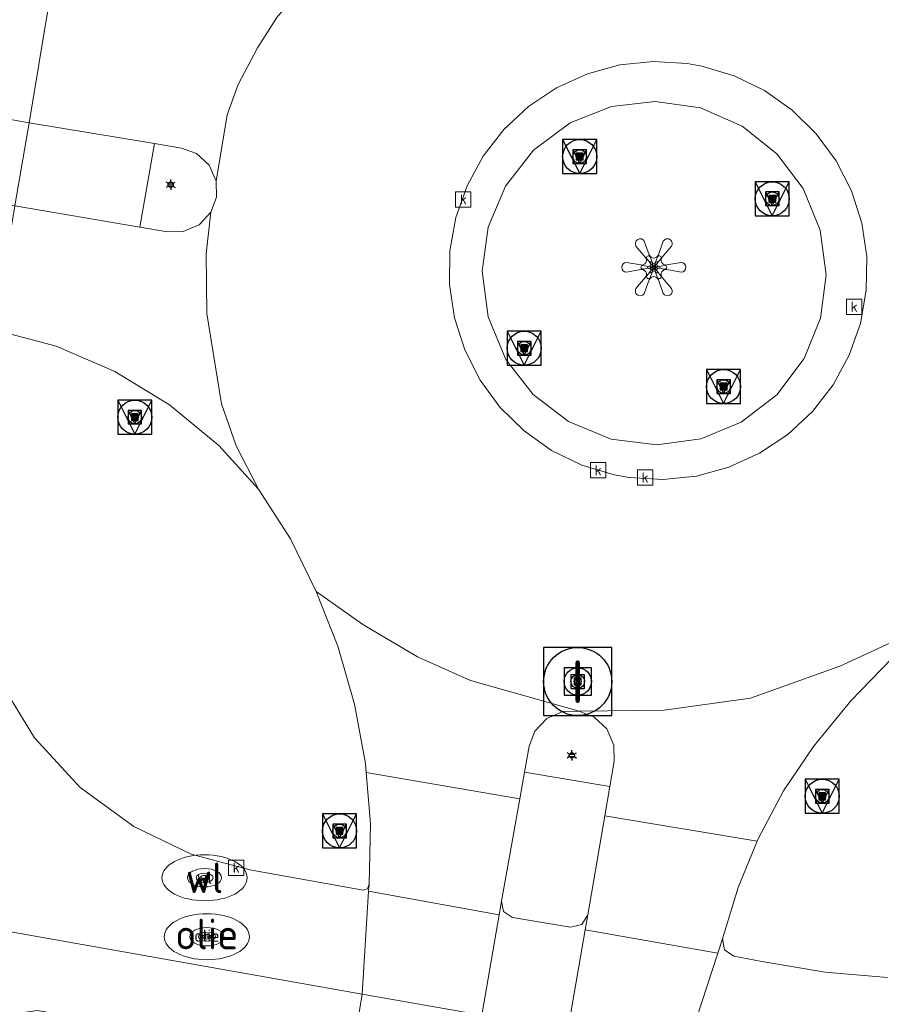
# Model space of a CAD drawing. Header units: metres. Extents: x 197147 to 199131, y 355511 to 356703.
# Tile 204 of 225: x 198740 to 198766, y 355985 to 356014. Entities that reach past the tile are written whole.
import ezdxf
from ezdxf.enums import TextEntityAlignment as Align

# ---------------------------------------------------------------- set-up
doc = ezdxf.new("R2010")
doc.units = ezdxf.units.M
for name, color, linetype, lineweight in [('B-WE-GR-GRAS_KRUIDENRIJK-G', 252, 'Continuous', 18), ('B-WE-GR-GROENVOORZIENING-G', 252, 'Continuous', 18), ('B-WE-IE-KUNSTOBJECT-S', 252, 'Continuous', 25), ('B-WE-IE-KUNSTOBJECT-S @ 0.05', 252, 'Continuous', 25), ('B-WE-IE-KUNSTOBJECT-S @ 0.1', 252, 'Continuous', 25), ('B-WE-IE-KUNSTOBJECT-S @ 0.2', 252, 'Continuous', 25), ('B-WE-IE-KUNSTOBJECT-S @ 0.5 (1)', 252, 'Continuous', 25), ('B-WE-IE-KUNSTOBJECT-S @ 0.5 (2)', 252, 'Continuous', 25), ('B-WE-KL-BRANDSTOF_PUT-S', 252, 'Continuous', 25), ('B-WE-KL-BRANDSTOF_PUT-S @ 0.05', 252, 'Continuous', 25), ('B-WE-KL-BRANDSTOF_PUT-S @ 0.1', 252, 'Continuous', 25), ('B-WE-KL-BRANDSTOF_PUT-S @ 0.2', 252, 'Continuous', 25), ('B-WE-KL-BRANDSTOF_PUT-S @ 0.5 (1)', 252, 'Continuous', 25), ('B-WE-KL-BRANDSTOF_PUT-S @ 0.5 (2)', 252, 'Continuous', 25), ('B-WE-KL-ET_LS_OV_LICHTMAST-S', 252, 'Continuous', 25), ('B-WE-KL-WATER_PUT-S', 252, 'Continuous', 25), ('B-WE-KL-WATER_PUT-S @ 0.05', 252, 'Continuous', 25), ('B-WE-KL-WATER_PUT-S @ 0.1', 252, 'Continuous', 25), ('B-WE-KL-WATER_PUT-S @ 0.2', 252, 'Continuous', 25), ('B-WE-KL-WATER_PUT-S @ 0.5 (1)', 252, 'Continuous', 25), ('B-WE-KL-WATER_PUT-S @ 0.5 (2)', 252, 'Continuous', 25), ('B-WE-RI-GWA_KOLK-S', 252, 'Continuous', 25), ('B-WE-RI-GWA_RIOOLPUT-S', 252, 'Continuous', 25), ('B-WE-RI-GWA_RIOOLPUT-S @ 0.05', 252, 'Continuous', 25), ('B-WE-RI-GWA_RIOOLPUT-S @ 0.1', 252, 'Continuous', 25), ('B-WE-RI-GWA_RIOOLPUT-S @ 0.2', 252, 'Continuous', 25), ('B-WE-RI-GWA_RIOOLPUT-S @ 0.5 (1)', 252, 'Continuous', 25), ('B-WE-RI-GWA_RIOOLPUT-S @ 0.5 (2)', 252, 'Continuous', 25), ('B-WE-VH-VERHARDING_ASFALT-G', 252, 'Continuous', 18), ('B-WE-VH-VERHARDING_BETON-G', 252, 'Continuous', 18), ('B-WE-VH-VERHARDING_BETONSTRAATSTEEN-G', 252, 'Continuous', 18), ('B-WE-VH-VERHARDING_GESLOTEN-G', 253, 'Continuous', 18), ('B-WE-VH-VERHARDING_TEGEL-G', 252, 'Continuous', 18)]:
    doc.layers.add(name, color=color, linetype=linetype, lineweight=lineweight)
for name, color, linetype in [('B-WE-IE-MEUBILAIR_WEGMEUBILAIR-S', 252, 'Continuous'), ('B-WE-IE-MEUBILAIR_WEGMEUBILAIR-S @ 0.05', 252, 'Continuous'), ('B-WE-IE-MEUBILAIR_WEGMEUBILAIR-S @ 0.1', 252, 'Continuous'), ('B-WE-IE-MEUBILAIR_WEGMEUBILAIR-S @ 0.2', 252, 'Continuous'), ('B-WE-IE-MEUBILAIR_WEGMEUBILAIR-S @ 0.5 (1)', 252, 'Continuous'), ('B-WE-IE-MEUBILAIR_WEGMEUBILAIR-S @ 0.5 (2)', 252, 'Continuous')]:
    doc.layers.add(name, color=color, linetype=linetype)
doc.styles.add('NLCS-ISO', font='NLCS-ISO.ttf')
doc.styles.add('NLCS-ISO-M-T18', font='NLCS-ISO.ttf', dxfattribs={"height": 1.8})

# ---------------------------------------------------------------- blocks, each defined once
blk = doc.blocks.new('B-SIE-WEG_VERKEERSBORD_PAAL-SO')
blk.add_lwpolyline([(-1, -1), (1, -1), (1, 1), (-1, 1)], close=True)
at = {"flags": 128}
blk.add_lwpolyline([(-1, 1), (0, -1), (1, 1)], close=True, dxfattribs=at)
for radius in [1, 0.171]:
    blk.add_circle((0, 0), radius)
at = {"style": 'NLCS-ISO'}
blk.add_attdef('bordgegevens', text='', height=1.8, dxfattribs=at).set_placement((2.209, 3.21), align=Align.TOP_LEFT)
blk = doc.blocks.new('*U946')
at = {"layer": 'B-WE-IE-MEUBILAIR_WEGMEUBILAIR-S @ 0.05', "xscale": 0.05, "yscale": 0.05, "zscale": 0.05}
blk.add_blockref('B-SIE-WEG_VERKEERSBORD_PAAL-SO', (198763.842, 355991.145), dxfattribs=at)
at = {"layer": 'B-WE-IE-MEUBILAIR_WEGMEUBILAIR-S @ 0.1', "xscale": 0.1, "yscale": 0.1, "zscale": 0.1}
blk.add_blockref('B-SIE-WEG_VERKEERSBORD_PAAL-SO', (198763.842, 355991.145), dxfattribs=at)
at = {"layer": 'B-WE-IE-MEUBILAIR_WEGMEUBILAIR-S @ 0.2', "xscale": 0.2, "yscale": 0.2, "zscale": 0.2}
blk.add_blockref('B-SIE-WEG_VERKEERSBORD_PAAL-SO', (198763.842, 355991.145), dxfattribs=at)
at = {"layer": 'B-WE-IE-MEUBILAIR_WEGMEUBILAIR-S @ 0.5 (1)', "xscale": 0.5, "yscale": 0.5, "zscale": 0.5}
blk.add_blockref('B-SIE-WEG_VERKEERSBORD_PAAL-SO', (198763.842, 355991.145), dxfattribs=at)
at = {"layer": 'B-WE-IE-MEUBILAIR_WEGMEUBILAIR-S @ 0.5 (2)', "xscale": 0.5, "yscale": 0.5, "zscale": 0.5}
blk.add_blockref('B-SIE-WEG_VERKEERSBORD_PAAL-SO', (198763.842, 355991.145), dxfattribs=at)
blk = doc.blocks.new('B-SIE-WEG_LICHTMAST-SO')
at = {"ltscale": 0.1}
for p, q in [((-0.33, 0.19), (-0.67, 0.39)), ((0, 0.39), (0, 0.77)), ((0.33, 0.19), (0.67, 0.39)), ((-0.33, -0.19), (-0.67, -0.39)), ((0, -0.39), (0, -0.77)), ((0.33, -0.19), (0.67, -0.39))]:
    blk.add_line(p, q, dxfattribs=at)
at = {"flags": 128}
for points in [[(-0.35, 0.15), (0.35, 0.15)], [(-0.35, -0.15), (0.35, -0.15)]]:
    blk.add_lwpolyline(points, dxfattribs=at)
at = {"ltscale": 0.1}
blk.add_circle((0, 0), 0.386, dxfattribs=at)
at = {"style": 'NLCS-ISO'}
blk.add_attdef('TYPE', text='', height=0.549, dxfattribs=at).set_placement((0, 0.77), align=Align.BOTTOM_CENTER)
blk = doc.blocks.new('*U954')
at = {"layer": 'B-WE-IE-MEUBILAIR_WEGMEUBILAIR-S @ 0.05', "xscale": 0.05, "yscale": 0.05, "zscale": 0.05}
blk.add_blockref('B-SIE-WEG_VERKEERSBORD_PAAL-SO', (198749.68, 355990.129), dxfattribs=at)
at = {"layer": 'B-WE-IE-MEUBILAIR_WEGMEUBILAIR-S @ 0.1', "xscale": 0.1, "yscale": 0.1, "zscale": 0.1}
blk.add_blockref('B-SIE-WEG_VERKEERSBORD_PAAL-SO', (198749.68, 355990.129), dxfattribs=at)
at = {"layer": 'B-WE-IE-MEUBILAIR_WEGMEUBILAIR-S @ 0.2', "xscale": 0.2, "yscale": 0.2, "zscale": 0.2}
blk.add_blockref('B-SIE-WEG_VERKEERSBORD_PAAL-SO', (198749.68, 355990.129), dxfattribs=at)
at = {"layer": 'B-WE-IE-MEUBILAIR_WEGMEUBILAIR-S @ 0.5 (1)', "xscale": 0.5, "yscale": 0.5, "zscale": 0.5}
blk.add_blockref('B-SIE-WEG_VERKEERSBORD_PAAL-SO', (198749.68, 355990.129), dxfattribs=at)
at = {"layer": 'B-WE-IE-MEUBILAIR_WEGMEUBILAIR-S @ 0.5 (2)', "xscale": 0.5, "yscale": 0.5, "zscale": 0.5}
blk.add_blockref('B-SIE-WEG_VERKEERSBORD_PAAL-SO', (198749.68, 355990.129), dxfattribs=at)
blk = doc.blocks.new('*U990')
at = {"layer": 'B-WE-IE-MEUBILAIR_WEGMEUBILAIR-S @ 0.05', "xscale": 0.05, "yscale": 0.05, "zscale": 0.05}
blk.add_blockref('B-SIE-WEG_VERKEERSBORD_PAAL-SO', (198760.949, 356003.167), dxfattribs=at)
at = {"layer": 'B-WE-IE-MEUBILAIR_WEGMEUBILAIR-S @ 0.1', "xscale": 0.1, "yscale": 0.1, "zscale": 0.1}
blk.add_blockref('B-SIE-WEG_VERKEERSBORD_PAAL-SO', (198760.949, 356003.167), dxfattribs=at)
at = {"layer": 'B-WE-IE-MEUBILAIR_WEGMEUBILAIR-S @ 0.2', "xscale": 0.2, "yscale": 0.2, "zscale": 0.2}
blk.add_blockref('B-SIE-WEG_VERKEERSBORD_PAAL-SO', (198760.949, 356003.167), dxfattribs=at)
at = {"layer": 'B-WE-IE-MEUBILAIR_WEGMEUBILAIR-S @ 0.5 (1)', "xscale": 0.5, "yscale": 0.5, "zscale": 0.5}
blk.add_blockref('B-SIE-WEG_VERKEERSBORD_PAAL-SO', (198760.949, 356003.167), dxfattribs=at)
at = {"layer": 'B-WE-IE-MEUBILAIR_WEGMEUBILAIR-S @ 0.5 (2)', "xscale": 0.5, "yscale": 0.5, "zscale": 0.5}
blk.add_blockref('B-SIE-WEG_VERKEERSBORD_PAAL-SO', (198760.949, 356003.167), dxfattribs=at)
blk = doc.blocks.new('*U991')
at = {"layer": 'B-WE-IE-MEUBILAIR_WEGMEUBILAIR-S @ 0.05', "xscale": 0.05, "yscale": 0.05, "zscale": 0.05}
blk.add_blockref('B-SIE-WEG_VERKEERSBORD_PAAL-SO', (198755.099, 356004.291), dxfattribs=at)
at = {"layer": 'B-WE-IE-MEUBILAIR_WEGMEUBILAIR-S @ 0.1', "xscale": 0.1, "yscale": 0.1, "zscale": 0.1}
blk.add_blockref('B-SIE-WEG_VERKEERSBORD_PAAL-SO', (198755.099, 356004.291), dxfattribs=at)
at = {"layer": 'B-WE-IE-MEUBILAIR_WEGMEUBILAIR-S @ 0.2', "xscale": 0.2, "yscale": 0.2, "zscale": 0.2}
blk.add_blockref('B-SIE-WEG_VERKEERSBORD_PAAL-SO', (198755.099, 356004.291), dxfattribs=at)
at = {"layer": 'B-WE-IE-MEUBILAIR_WEGMEUBILAIR-S @ 0.5 (1)', "xscale": 0.5, "yscale": 0.5, "zscale": 0.5}
blk.add_blockref('B-SIE-WEG_VERKEERSBORD_PAAL-SO', (198755.099, 356004.291), dxfattribs=at)
at = {"layer": 'B-WE-IE-MEUBILAIR_WEGMEUBILAIR-S @ 0.5 (2)', "xscale": 0.5, "yscale": 0.5, "zscale": 0.5}
blk.add_blockref('B-SIE-WEG_VERKEERSBORD_PAAL-SO', (198755.099, 356004.291), dxfattribs=at)
blk = doc.blocks.new('*U999')
at = {"layer": 'B-WE-IE-MEUBILAIR_WEGMEUBILAIR-S @ 0.05', "xscale": 0.05, "yscale": 0.05, "zscale": 0.05}
blk.add_blockref('B-SIE-WEG_VERKEERSBORD_PAAL-SO', (198756.726, 356009.914), dxfattribs=at)
at = {"layer": 'B-WE-IE-MEUBILAIR_WEGMEUBILAIR-S @ 0.1', "xscale": 0.1, "yscale": 0.1, "zscale": 0.1}
blk.add_blockref('B-SIE-WEG_VERKEERSBORD_PAAL-SO', (198756.726, 356009.914), dxfattribs=at)
at = {"layer": 'B-WE-IE-MEUBILAIR_WEGMEUBILAIR-S @ 0.2', "xscale": 0.2, "yscale": 0.2, "zscale": 0.2}
blk.add_blockref('B-SIE-WEG_VERKEERSBORD_PAAL-SO', (198756.726, 356009.914), dxfattribs=at)
at = {"layer": 'B-WE-IE-MEUBILAIR_WEGMEUBILAIR-S @ 0.5 (1)', "xscale": 0.5, "yscale": 0.5, "zscale": 0.5}
blk.add_blockref('B-SIE-WEG_VERKEERSBORD_PAAL-SO', (198756.726, 356009.914), dxfattribs=at)
at = {"layer": 'B-WE-IE-MEUBILAIR_WEGMEUBILAIR-S @ 0.5 (2)', "xscale": 0.5, "yscale": 0.5, "zscale": 0.5}
blk.add_blockref('B-SIE-WEG_VERKEERSBORD_PAAL-SO', (198756.726, 356009.914), dxfattribs=at)
blk = doc.blocks.new('*U1004')
at = {"layer": 'B-WE-IE-MEUBILAIR_WEGMEUBILAIR-S @ 0.05', "xscale": 0.05, "yscale": 0.05, "zscale": 0.05}
blk.add_blockref('B-SIE-WEG_VERKEERSBORD_PAAL-SO', (198743.672, 356002.268), dxfattribs=at)
at = {"layer": 'B-WE-IE-MEUBILAIR_WEGMEUBILAIR-S @ 0.1', "xscale": 0.1, "yscale": 0.1, "zscale": 0.1}
blk.add_blockref('B-SIE-WEG_VERKEERSBORD_PAAL-SO', (198743.672, 356002.268), dxfattribs=at)
at = {"layer": 'B-WE-IE-MEUBILAIR_WEGMEUBILAIR-S @ 0.2', "xscale": 0.2, "yscale": 0.2, "zscale": 0.2}
blk.add_blockref('B-SIE-WEG_VERKEERSBORD_PAAL-SO', (198743.672, 356002.268), dxfattribs=at)
at = {"layer": 'B-WE-IE-MEUBILAIR_WEGMEUBILAIR-S @ 0.5 (1)', "xscale": 0.5, "yscale": 0.5, "zscale": 0.5}
blk.add_blockref('B-SIE-WEG_VERKEERSBORD_PAAL-SO', (198743.672, 356002.268), dxfattribs=at)
at = {"layer": 'B-WE-IE-MEUBILAIR_WEGMEUBILAIR-S @ 0.5 (2)', "xscale": 0.5, "yscale": 0.5, "zscale": 0.5}
blk.add_blockref('B-SIE-WEG_VERKEERSBORD_PAAL-SO', (198743.672, 356002.268), dxfattribs=at)
blk = doc.blocks.new('*U1034')
at = {"layer": 'B-WE-IE-MEUBILAIR_WEGMEUBILAIR-S @ 0.05', "xscale": 0.05, "yscale": 0.05, "zscale": 0.05}
blk.add_blockref('B-SIE-WEG_VERKEERSBORD_PAAL-SO', (198762.377, 356008.675), dxfattribs=at)
at = {"layer": 'B-WE-IE-MEUBILAIR_WEGMEUBILAIR-S @ 0.1', "xscale": 0.1, "yscale": 0.1, "zscale": 0.1}
blk.add_blockref('B-SIE-WEG_VERKEERSBORD_PAAL-SO', (198762.377, 356008.675), dxfattribs=at)
at = {"layer": 'B-WE-IE-MEUBILAIR_WEGMEUBILAIR-S @ 0.2', "xscale": 0.2, "yscale": 0.2, "zscale": 0.2}
blk.add_blockref('B-SIE-WEG_VERKEERSBORD_PAAL-SO', (198762.377, 356008.675), dxfattribs=at)
at = {"layer": 'B-WE-IE-MEUBILAIR_WEGMEUBILAIR-S @ 0.5 (1)', "xscale": 0.5, "yscale": 0.5, "zscale": 0.5}
blk.add_blockref('B-SIE-WEG_VERKEERSBORD_PAAL-SO', (198762.377, 356008.675), dxfattribs=at)
at = {"layer": 'B-WE-IE-MEUBILAIR_WEGMEUBILAIR-S @ 0.5 (2)', "xscale": 0.5, "yscale": 0.5, "zscale": 0.5}
blk.add_blockref('B-SIE-WEG_VERKEERSBORD_PAAL-SO', (198762.377, 356008.675), dxfattribs=at)
blk = doc.blocks.new('SRI-PUT_INSPECTIE-SO')
at = {"lineweight": -3, "flags": 128}
blk.add_lwpolyline([(-2, -2), (2, -2), (2, 2), (-2, 2)], close=True, dxfattribs=at)
at = {"lineweight": -3, "ltscale": 1.5}
blk.add_circle((0, 0), 2, dxfattribs=at)
at = {"ltscale": 0.1, "style": 'NLCS-ISO'}
blk.add_text('I', height=2.5, dxfattribs=at).set_placement((-0.003, -0.007), align=Align.MIDDLE_CENTER)
blk = doc.blocks.new('*U1040')
at = {"layer": 'B-WE-RI-GWA_RIOOLPUT-S @ 0.05', "xscale": 0.05, "yscale": 0.05, "zscale": 0.05}
blk.add_blockref('SRI-PUT_INSPECTIE-SO', (198756.668, 355994.511), dxfattribs=at)
at = {"layer": 'B-WE-RI-GWA_RIOOLPUT-S @ 0.1', "xscale": 0.1, "yscale": 0.1, "zscale": 0.1}
blk.add_blockref('SRI-PUT_INSPECTIE-SO', (198756.668, 355994.511), dxfattribs=at)
at = {"layer": 'B-WE-RI-GWA_RIOOLPUT-S @ 0.2', "xscale": 0.2, "yscale": 0.2, "zscale": 0.2}
blk.add_blockref('SRI-PUT_INSPECTIE-SO', (198756.668, 355994.511), dxfattribs=at)
at = {"layer": 'B-WE-RI-GWA_RIOOLPUT-S @ 0.5 (1)', "xscale": 0.5, "yscale": 0.5, "zscale": 0.5}
blk.add_blockref('SRI-PUT_INSPECTIE-SO', (198756.668, 355994.511), dxfattribs=at)
at = {"layer": 'B-WE-RI-GWA_RIOOLPUT-S @ 0.5 (2)', "xscale": 0.5, "yscale": 0.5, "zscale": 0.5}
blk.add_blockref('SRI-PUT_INSPECTIE-SO', (198756.668, 355994.511), dxfattribs=at)
blk = doc.blocks.new('BGT-KOLK-SO')
at = {"color": 0, "linetype": 'ByBlock', "lineweight": 18}
blk.add_lwpolyline([(-0.045, -0.045), (0.045, -0.045), (0.045, 0.045), (-0.045, 0.045)], close=True, dxfattribs=at)
at = {"color": 0, "linetype": 'ByBlock', "lineweight": 18, "style": 'NLCS-ISO-M-T18'}
blk.add_text('k', height=0.06, dxfattribs=at).set_placement((0, 0), align=Align.MIDDLE_CENTER)
blk = doc.blocks.new('SKL-BENZINEPUT_OLIEPUT-SO')
at = {"color": 0, "linetype": 'ByBlock', "lineweight": 18}
blk.add_ellipse((0, 0), major_axis=(2.5, 0), ratio=0.54, dxfattribs=at)
at = {"color": 0, "linetype": 'ByBlock', "lineweight": 18, "style": 'NLCS-ISO'}
blk.add_text('olie', height=1.8, dxfattribs=at).set_placement((0, 0.156), align=Align.MIDDLE_CENTER)
blk = doc.blocks.new('*U1146')
at = {"layer": 'B-WE-KL-BRANDSTOF_PUT-S @ 0.05', "xscale": 0.05, "yscale": 0.05, "zscale": 0.05}
blk.add_blockref('SKL-BENZINEPUT_OLIEPUT-SO', (198745.786, 355987.025), dxfattribs=at)
at = {"layer": 'B-WE-KL-BRANDSTOF_PUT-S @ 0.1', "xscale": 0.1, "yscale": 0.1, "zscale": 0.1}
blk.add_blockref('SKL-BENZINEPUT_OLIEPUT-SO', (198745.786, 355987.025), dxfattribs=at)
at = {"layer": 'B-WE-KL-BRANDSTOF_PUT-S @ 0.2', "xscale": 0.2, "yscale": 0.2, "zscale": 0.2}
blk.add_blockref('SKL-BENZINEPUT_OLIEPUT-SO', (198745.786, 355987.025), dxfattribs=at)
at = {"layer": 'B-WE-KL-BRANDSTOF_PUT-S @ 0.5 (1)', "xscale": 0.5, "yscale": 0.5, "zscale": 0.5}
blk.add_blockref('SKL-BENZINEPUT_OLIEPUT-SO', (198745.786, 355987.025), dxfattribs=at)
at = {"layer": 'B-WE-KL-BRANDSTOF_PUT-S @ 0.5 (2)', "xscale": 0.5, "yscale": 0.5, "zscale": 0.5}
blk.add_blockref('SKL-BENZINEPUT_OLIEPUT-SO', (198745.786, 355987.025), dxfattribs=at)
blk = doc.blocks.new('SKL-WATERLEIDINGPUT-SO')
at = {"color": 0, "linetype": 'ByBlock', "lineweight": 18}
blk.add_ellipse((0, 0), major_axis=(2.5, 0), ratio=0.54, dxfattribs=at)
at = {"color": 0, "linetype": 'ByBlock', "lineweight": 18, "style": 'NLCS-ISO'}
blk.add_text('wl', height=1.8, dxfattribs=at).set_placement((0, 0), align=Align.MIDDLE_CENTER)
blk = doc.blocks.new('*U1149')
at = {"layer": 'B-WE-KL-WATER_PUT-S @ 0.05', "xscale": 0.05, "yscale": 0.05, "zscale": 0.05}
blk.add_blockref('SKL-WATERLEIDINGPUT-SO', (198745.719, 355988.754), dxfattribs=at)
at = {"layer": 'B-WE-KL-WATER_PUT-S @ 0.1', "xscale": 0.1, "yscale": 0.1, "zscale": 0.1}
blk.add_blockref('SKL-WATERLEIDINGPUT-SO', (198745.719, 355988.754), dxfattribs=at)
at = {"layer": 'B-WE-KL-WATER_PUT-S @ 0.2', "xscale": 0.2, "yscale": 0.2, "zscale": 0.2}
blk.add_blockref('SKL-WATERLEIDINGPUT-SO', (198745.719, 355988.754), dxfattribs=at)
at = {"layer": 'B-WE-KL-WATER_PUT-S @ 0.5 (1)', "xscale": 0.5, "yscale": 0.5, "zscale": 0.5}
blk.add_blockref('SKL-WATERLEIDINGPUT-SO', (198745.719, 355988.754), dxfattribs=at)
at = {"layer": 'B-WE-KL-WATER_PUT-S @ 0.5 (2)', "xscale": 0.5, "yscale": 0.5, "zscale": 0.5}
blk.add_blockref('SKL-WATERLEIDINGPUT-SO', (198745.719, 355988.754), dxfattribs=at)
blk = doc.blocks.new('SIE-KUNSTOBJECT-SO')
at = {"color": 0, "linetype": 'ByBlock', "lineweight": 18, "flags": 128}
blk.add_lwpolyline([(0.266, -0.73, 0.700208), (-0.266, -0.73), (-0.557, -1.53, -1), (-1.047, -1.247), (-0.499, -0.595, 0.700208), (-0.765, -0.135), (-1.604, -0.283, -1), (-1.604, 0.283), (-0.765, 0.135, 0.700208), (-0.499, 0.595), (-1.047, 1.247, -1), (-0.557, 1.53), (-0.266, 0.73, 0.700208), (0.266, 0.73), (0.557, 1.53, -1), (1.047, 1.247), (0.499, 0.595, 0.700208), (0.765, 0.135), (1.604, 0.283, -1), (1.604, -0.283), (0.765, -0.135, 0.700208), (0.499, -0.595), (1.047, -1.247, -1), (0.557, -1.53)], format="xyb", close=True, dxfattribs=at)
blk = doc.blocks.new('*U1394')
at = {"layer": 'B-WE-IE-KUNSTOBJECT-S @ 0.05', "xscale": 0.05, "yscale": 0.05, "zscale": 0.05}
blk.add_blockref('SIE-KUNSTOBJECT-SO', (198758.901, 356006.666), dxfattribs=at)
at = {"layer": 'B-WE-IE-KUNSTOBJECT-S @ 0.1', "xscale": 0.1, "yscale": 0.1, "zscale": 0.1}
blk.add_blockref('SIE-KUNSTOBJECT-SO', (198758.901, 356006.666), dxfattribs=at)
at = {"layer": 'B-WE-IE-KUNSTOBJECT-S @ 0.2', "xscale": 0.2, "yscale": 0.2, "zscale": 0.2}
blk.add_blockref('SIE-KUNSTOBJECT-SO', (198758.901, 356006.666), dxfattribs=at)
at = {"layer": 'B-WE-IE-KUNSTOBJECT-S @ 0.5 (1)', "xscale": 0.5, "yscale": 0.5, "zscale": 0.5}
blk.add_blockref('SIE-KUNSTOBJECT-SO', (198758.901, 356006.666), dxfattribs=at)
at = {"layer": 'B-WE-IE-KUNSTOBJECT-S @ 0.5 (2)', "xscale": 0.5, "yscale": 0.5, "zscale": 0.5}
blk.add_blockref('SIE-KUNSTOBJECT-SO', (198758.901, 356006.666), dxfattribs=at)

msp = doc.modelspace()

# ---------------------------------------------------------------- linework, layer by layer
at = {"layer": 'B-WE-GR-GRAS_KRUIDENRIJK-G', "ltscale": 0.2, "flags": 128}
for points in [[(198739.696, 355994.546), (198740.73, 355992.859), (198742.072, 355991.404), (198743.638, 355990.256), (198745.328, 355989.45), (198747.043, 355988.985), (198750.373, 355988.389), (198750.504, 355988.432), (198750.545, 355988.563), (198750.585, 355990.335), (198750.463, 355991.845), (198750.442, 355992.102), (198750.12, 355993.845), (198749.626, 355995.547), (198748.997, 355997.153), (198748.241, 355998.703), (198747.301, 356000.154), (198747.301, 356000.154), (198746.141, 356001.436), (198744.688, 356002.627), (198743.086, 356003.608), (198741.359, 356004.349), (198739.541, 356004.826)], [(198765.885, 355995.189), (198764.679, 355993.946), (198763.584, 355992.605), (198762.71, 355991.302), (198761.975, 355989.916), (198761.937, 355989.824), (198761.379, 355988.466), (198760.92, 355986.966), (198760.974, 355986.642), (198761.245, 355986.457), (198762.073, 355986.302), (198763.931, 355985.986), (198765.753, 355985.828)]]:
    msp.add_lwpolyline(points, dxfattribs=at)
at = {"layer": 'B-WE-GR-GROENVOORZIENING-G', "ltscale": 0.2, "flags": 128}
msp.add_lwpolyline([(198754.044, 356007.846), (198753.865, 356006.552), (198754.037, 356005.21), (198754.559, 356003.961), (198755.361, 356002.93), (198756.398, 356002.138), (198757.647, 356001.623), (198758.988, 356001.453), (198760.281, 356001.629), (198761.464, 356002.119), (198762.515, 356002.928), (198763.314, 356003.987), (198763.792, 356005.175), (198763.954, 356006.443), (198763.784, 356007.754), (198763.282, 356008.977), (198762.512, 356009.998), (198761.498, 356010.804), (198760.269, 356011.34), (198758.942, 356011.533), (198757.656, 356011.383), (198756.449, 356010.906), (198755.372, 356010.103), (198754.546, 356009.042), (198754.044, 356007.846)], close=True, dxfattribs=at)
at = {"layer": 'B-WE-VH-VERHARDING_ASFALT-G', "ltscale": 0.2, "flags": 128}
for points in [[(198741.163, 356014.441), (198740.576, 356010.904), (198744.248, 356010.295), (198745.041, 356010.163), (198745.48, 356010.001), (198745.852, 356009.657), (198746.056, 356009.194), (198746.379, 356011.136), (198746.707, 356012.03), (198747.273, 356013.108), (198747.857, 356014.021), (198748.643, 356014.879), (198750.535, 356016.723), (198749.601, 356016.09), (198748.617, 356015.549), (198746.76, 356014.823), (198744.808, 356014.412), (198742.985, 356014.305), (198741.163, 356014.441)], [(198737.554, 356011.441), (198740.576, 356010.904), (198741.163, 356014.441), (198738.185, 356014.934), (198737.554, 356011.441)], [(198753.353, 356004.239), (198753.802, 356003.357), (198754.387, 356002.559), (198755.093, 356001.865), (198755.901, 356001.293), (198756.791, 356000.859), (198757.739, 356000.574), (198758.176, 356000.497), (198759.165, 356000.439), (198760.149, 356000.541), (198761.105, 356000.8), (198762.006, 356001.209), (198762.83, 356001.758), (198763.555, 356002.433), (198764.161, 356003.215), (198764.634, 356004.084), (198764.962, 356005.019), (198765.134, 356005.993), (198765.148, 356006.983), (198765.002, 356007.962), (198764.7, 356008.905), (198764.251, 356009.787), (198763.666, 356010.586), (198762.96, 356011.28), (198762.152, 356011.851), (198761.262, 356012.285), (198760.314, 356012.57), (198759.878, 356012.647), (198758.89, 356012.705), (198757.905, 356012.603), (198756.95, 356012.344), (198756.048, 356011.935), (198755.225, 356011.386), (198754.5, 356010.712), (198753.893, 356009.93), (198753.42, 356009.06), (198753.092, 356008.126), (198752.92, 356007.151), (198752.906, 356006.161), (198753.052, 356005.182), (198753.353, 356004.239)], [(198753.802, 356003.357), (198753.353, 356004.239), (198753.052, 356005.182), (198752.906, 356006.161), (198752.92, 356007.151), (198753.092, 356008.126), (198753.42, 356009.06), (198753.893, 356009.93), (198754.5, 356010.712), (198755.225, 356011.386), (198756.048, 356011.935), (198756.95, 356012.344), (198757.905, 356012.603), (198758.89, 356012.705), (198759.878, 356012.647), (198760.314, 356012.57), (198761.262, 356012.285), (198762.152, 356011.851), (198762.96, 356011.28), (198763.666, 356010.586), (198764.251, 356009.787), (198764.7, 356008.905), (198765.002, 356007.962), (198765.148, 356006.983), (198765.134, 356005.993), (198764.962, 356005.019), (198764.634, 356004.084), (198764.161, 356003.215), (198763.555, 356002.433), (198762.83, 356001.758), (198762.006, 356001.209), (198761.105, 356000.8), (198760.149, 356000.541), (198759.165, 356000.439), (198758.176, 356000.497), (198757.739, 356000.574), (198756.791, 356000.859), (198755.901, 356001.293), (198755.093, 356001.865), (198754.387, 356002.559), (198753.802, 356003.357)], [(198754.044, 356007.846), (198754.546, 356009.042), (198755.372, 356010.103), (198756.449, 356010.906), (198757.656, 356011.383), (198758.942, 356011.533), (198760.269, 356011.34), (198761.498, 356010.804), (198762.512, 356009.998), (198763.282, 356008.977), (198763.784, 356007.754), (198763.954, 356006.443), (198763.792, 356005.175), (198763.314, 356003.987), (198762.515, 356002.928), (198761.464, 356002.119), (198760.281, 356001.629), (198758.988, 356001.453), (198757.647, 356001.623), (198756.398, 356002.138), (198755.361, 356002.93), (198754.559, 356003.961), (198754.037, 356005.21), (198753.865, 356006.552), (198754.044, 356007.846)], [(198740.576, 356010.904), (198737.554, 356011.441), (198737.11, 356008.986), (198740.15, 356008.469), (198740.576, 356010.904)], [(198739.541, 356004.826), (198741.359, 356004.349), (198743.086, 356003.608), (198744.688, 356002.627), (198746.141, 356001.436), (198747.301, 356000.154), (198746.646, 356001.426), (198746.217, 356002.657), (198745.788, 356005.305), (198745.769, 356007.058), (198745.904, 356008.287), (198745.559, 356007.916), (198745.095, 356007.713), (198744.627, 356007.704), (198743.818, 356007.842), (198740.15, 356008.469), (198739.541, 356004.826)], [(198755.106, 355991.857), (198755.241, 355992.614), (198755.41, 355993.057), (198755.763, 355993.43), (198756.234, 355993.633), (198756.708, 355993.639), (198753.52, 355994.546), (198751.966, 355995.233), (198750.362, 355996.189), (198748.997, 355997.153), (198749.626, 355995.547), (198750.12, 355993.845), (198750.442, 355992.102), (198750.463, 355991.845), (198754.965, 355991.071), (198755.106, 355991.857)], [(198756.708, 355993.639), (198757.152, 355993.471), (198757.526, 355993.119), (198757.729, 355992.648), (198757.737, 355992.174), (198757.61, 355991.432), (198757.463, 355990.572), (198761.937, 355989.824), (198761.975, 355989.916), (198762.71, 355991.302), (198763.584, 355992.605), (198764.679, 355993.946), (198765.885, 355995.189), (198767.228, 355996.286), (198764.355, 355994.959), (198761.74, 355994.027), (198759.206, 355993.667), (198756.708, 355993.639)], [(198757.61, 355991.432), (198755.106, 355991.857), (198754.965, 355991.071), (198754.428, 355988.065), (198754.494, 355987.763), (198754.753, 355987.593), (198756.46, 355987.305), (198756.786, 355987.381), (198756.964, 355987.665), (198757.463, 355990.572), (198757.61, 355991.432)], [(198753.852, 355984.725), (198754.359, 355987.665), (198750.532, 355988.36), (198750.344, 355985.343), (198753.852, 355984.725)], [(198756.964, 355987.665), (198756.786, 355987.381), (198756.46, 355987.305), (198754.753, 355987.593), (198754.494, 355987.763), (198754.428, 355988.065), (198754.359, 355987.665), (198753.852, 355984.725), (198756.376, 355984.28), (198756.888, 355987.229), (198756.964, 355987.665)], [(198759.839, 355983.669), (198760.78, 355986.539), (198756.888, 355987.229), (198756.376, 355984.28), (198759.839, 355983.669)], [(198753.442, 355982.345), (198753.852, 355984.725), (198750.344, 355985.343), (198749.999, 355983.263), (198749.963, 355983.043), (198753.442, 355982.345)]]:
    msp.add_lwpolyline(points, close=True, dxfattribs=at)
for points in [[(198747.857, 356014.021), (198747.273, 356013.108), (198746.707, 356012.03), (198746.379, 356011.136), (198746.056, 356009.194), (198746.067, 356008.726), (198745.904, 356008.287), (198745.769, 356007.058), (198745.788, 356005.305), (198746.217, 356002.657), (198746.646, 356001.426), (198747.301, 356000.154), (198748.241, 355998.703), (198748.997, 355997.153), (198750.362, 355996.189), (198751.966, 355995.233), (198753.52, 355994.546), (198756.708, 355993.639), (198759.206, 355993.667), (198761.74, 355994.027), (198764.355, 355994.959), (198767.228, 355996.286)], [(198739.689, 355987.229), (198750.344, 355985.343), (198750.532, 355988.36), (198750.545, 355988.563), (198750.504, 355988.432), (198750.373, 355988.389), (198747.043, 355988.985), (198745.328, 355989.45), (198743.638, 355990.256), (198742.072, 355991.404), (198740.73, 355992.859), (198739.696, 355994.546)], [(198765.753, 355985.828), (198763.931, 355985.986), (198762.073, 355986.302), (198761.245, 355986.457), (198760.974, 355986.642), (198760.92, 355986.966), (198760.78, 355986.539), (198759.839, 355983.669)]]:
    msp.add_lwpolyline(points, dxfattribs=at)
at = {"layer": 'B-WE-VH-VERHARDING_BETON-G', "ltscale": 0.2, "flags": 128}
msp.add_lwpolyline([(198743.818, 356007.842), (198744.248, 356010.295), (198740.576, 356010.904), (198740.15, 356008.469), (198743.818, 356007.842)], close=True, dxfattribs=at)
at = {"layer": 'B-WE-VH-VERHARDING_BETONSTRAATSTEEN-G', "ltscale": 0.2, "flags": 128}
for points in [[(198746.056, 356009.194), (198745.852, 356009.657), (198745.48, 356010.001), (198745.041, 356010.163), (198744.248, 356010.295), (198743.818, 356007.842), (198744.627, 356007.704), (198745.095, 356007.713), (198745.559, 356007.916), (198745.904, 356008.287), (198746.067, 356008.726), (198746.056, 356009.194)], [(198756.708, 355993.639), (198756.234, 355993.633), (198755.763, 355993.43), (198755.41, 355993.057), (198755.241, 355992.614), (198755.106, 355991.857), (198757.61, 355991.432), (198757.737, 355992.174), (198757.729, 355992.648), (198757.526, 355993.119), (198757.152, 355993.471), (198756.708, 355993.639)]]:
    msp.add_lwpolyline(points, close=True, dxfattribs=at)
at = {"layer": 'B-WE-VH-VERHARDING_GESLOTEN-G', "ltscale": 0.2, "flags": 128}
for points in [[(198750.463, 355991.845), (198750.585, 355990.335), (198750.545, 355988.563), (198750.532, 355988.36), (198754.359, 355987.665), (198754.428, 355988.065), (198754.965, 355991.071), (198750.463, 355991.845)], [(198756.964, 355987.665), (198756.888, 355987.229), (198760.78, 355986.539), (198760.92, 355986.966), (198761.379, 355988.466), (198761.937, 355989.824), (198757.463, 355990.572), (198756.964, 355987.665)]]:
    msp.add_lwpolyline(points, close=True, dxfattribs=at)
at = {"layer": 'B-WE-VH-VERHARDING_TEGEL-G', "ltscale": 0.2, "flags": 128}
msp.add_lwpolyline([(198740.805, 355984.861), (198749.999, 355983.263), (198750.344, 355985.343), (198739.689, 355987.229), (198739.3, 355987.212), (198738.919, 355987.033), (198738.642, 355986.714), (198738.52, 355986.345), (198738.885, 355984.584), (198740.805, 355984.861)], close=True, dxfattribs=at)

# ---------------------------------------------------------------- block references
at = {"layer": 'B-WE-IE-KUNSTOBJECT-S'}
msp.add_blockref('*U1394', (0, 0), dxfattribs=at)
at = {"layer": 'B-WE-IE-MEUBILAIR_WEGMEUBILAIR-S'}
for name in ['*U999', '*U1034', '*U991', '*U990', '*U1004', '*U946', '*U954']:
    msp.add_blockref(name, (0, 0), dxfattribs=at)
at = {"layer": 'B-WE-KL-BRANDSTOF_PUT-S'}
msp.add_blockref('*U1146', (0, 0), dxfattribs=at)
at = {"layer": 'B-WE-KL-ET_LS_OV_LICHTMAST-S', "xscale": 0.2, "yscale": 0.2, "zscale": 0.2}
for p in [(198744.724, 356009.088), (198756.497, 355992.346)]:
    msp.add_blockref('B-SIE-WEG_LICHTMAST-SO', p, dxfattribs=at)
at = {"layer": 'B-WE-KL-WATER_PUT-S'}
msp.add_blockref('*U1149', (0, 0), dxfattribs=at)
at = {"layer": 'B-WE-RI-GWA_KOLK-S', "xscale": 5, "yscale": 5, "zscale": 5}
for p in [(198753.311, 356008.658), (198764.778, 356005.507), (198757.266, 356000.711), (198758.643, 356000.497), (198746.649, 355989.049)]:
    msp.add_blockref('BGT-KOLK-SO', p, dxfattribs=at)
at = {"layer": 'B-WE-RI-GWA_RIOOLPUT-S'}
msp.add_blockref('*U1040', (0, 0), dxfattribs=at)

doc.saveas('drawing.dxf')
